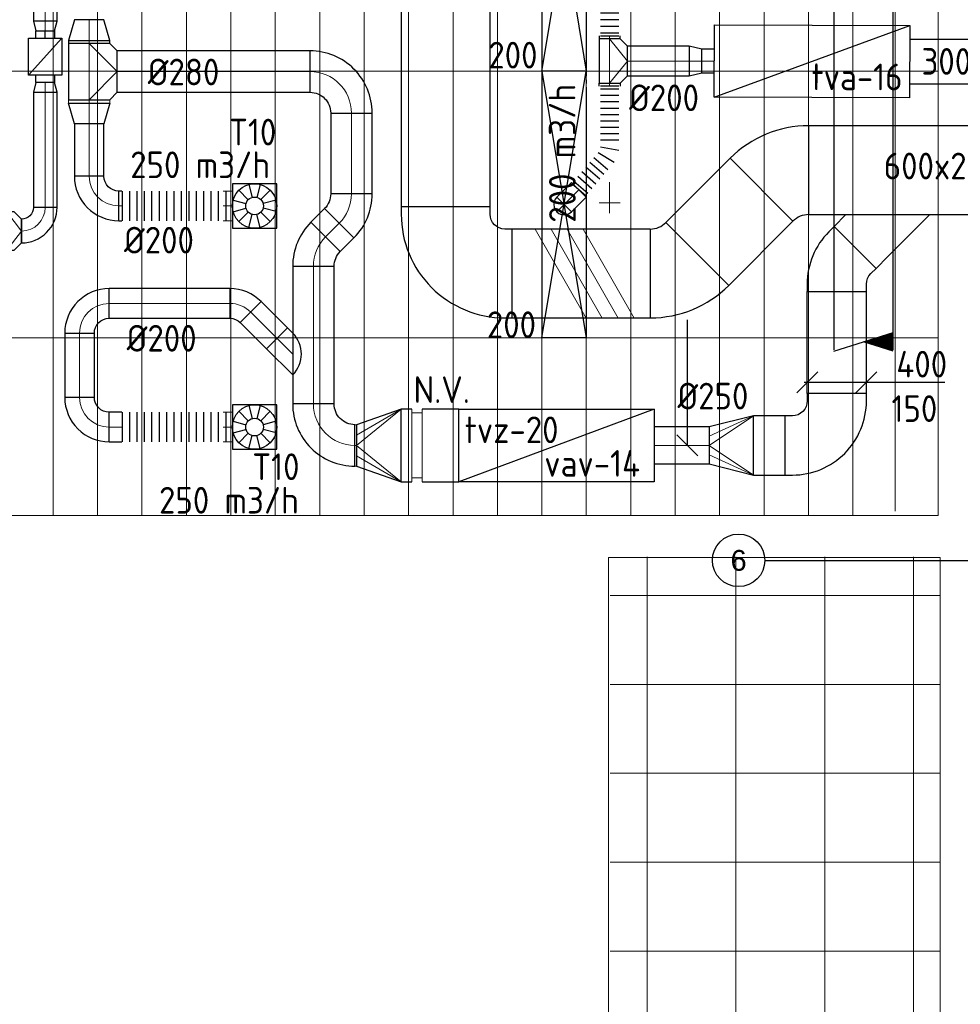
# Model space of a CAD drawing. Header units: millimetres. Extents: x -73257 to 31053, y 5203 to 51987.
# Tile 16 of 58: x -63204 to -56853, y 19822 to 26469. Entities that reach past the tile are written whole.
import ezdxf
from ezdxf.enums import TextEntityAlignment as Align

# ---------------------------------------------------------------- set-up
doc = ezdxf.new("R2010")
doc.units = ezdxf.units.MM
doc.header["$LTSCALE"] = 50
for name, pattern in [('CENTER', [50.8, 31.75, -6.35, 6.35, -6.35]), ('CENTER2', [28.575, 19.05, -3.175, 3.175, -3.175]), ('DASHED', [0.75, 0.5, -0.25]), ('STREEPJES', [0.1, 0.05, -0.05])]:
    doc.linetypes.add(name, pattern=pattern)
for name, color, linetype in [('4plfd', 254, 'Continuous'), ('KABELGOOT', 1, 'Continuous'), ('WL$2----_STRAMIEN', 1, 'CENTER'), ('WL570---_RETOUR', 100, 'Continuous'), ('WL570---_TOEVOER', 200, 'Continuous'), ('WL570---_TOEVOER_RST', 3, 'Continuous'), ('WL570---_TOEVOER_RST_HL', 1, 'Continuous'), ('WL5771--_T_KANAAL-H', 1, 'Continuous'), ('WM570---', 2, 'Continuous'), ('WM570---_RETOUR', 2, 'Continuous'), ('WM570---_TOEVOER_PR', 2, 'Continuous'), ('WM570---_TOEVOER_RST_PR', 1, 'Continuous')]:
    doc.layers.add(name, color=color, linetype=linetype)
for name, color, linetype, lineweight in [('WL570---_BESTAAND-HARTLIJN', 161, 'Continuous', 0), ('WL570---_BESTAAND-MAATVOERING', 161, 'Continuous', 0), ('WL570---_BESTAAND-RETOUR', 140, 'Continuous', 0), ('WL570---_BESTAAND-TOEVOER', 180, 'Continuous', 0), ('WL570---_DEMONTEREN', 10, 'Continuous', 0)]:
    doc.layers.add(name, color=color, linetype=linetype, lineweight=lineweight)
doc.layers.get('WL570---_DEMONTEREN').off()
doc.styles.add('BURO-018', font='ISO96.shx', dxfattribs={"height": 90})
doc.styles.add('BURO-025', font='ISO96.shx', dxfattribs={"height": 125})
doc.styles.add('LZ-MAATVOEREN', font='simplex')
doc.styles.add('MAATVOERING', font='ISO')
doc.styles.get("Standard").update_dxf_attribs({"font": 'ARIAL.TTF'})

# ---------------------------------------------------------------- blocks, each defined once
blk = doc.blocks.new('Groep-44')
at = {"color": 8, "linetype": 'Continuous', "lineweight": 13}
for p, q in [((-60854.9, 22324.1), (-60854.9, 18799.1)), ((-60254.9, 22324.1), (-60254.9, 18799.1)), ((-59654.9, 22324.1), (-59654.9, 18799.1)), ((-59054.9, 22324.1), (-59054.9, 18799.1)), ((-58879.7, 22061.6), (-61104.9, 22061.6)), ((-58879.7, 21461.6), (-61104.9, 21461.6)), ((-58879.7, 20861.6), (-61104.9, 20861.6)), ((-58879.7, 20261.6), (-61104.9, 20261.6)), ((-58879.7, 19661.6), (-61104.9, 19661.6)), ((-58879.7, 19061.6), (-61104.9, 19061.6))]:
    blk.add_line(p, q, dxfattribs=at)
at = {"color": 8, "linetype": 'Continuous', "lineweight": 18}
blk.add_lwpolyline([(-61114.9, 22319.1), (-58874.9, 22319.1), (-58874.9, 18799.1), (-61114.9, 18799.1)], close=True, dxfattribs=at)
blk = doc.blocks.new('Groep-46')
at = {"color": 8, "linetype": 'Continuous', "lineweight": 13}
for p, q in [((-59178.8, 39430.9), (-59178.8, 22630.9)), ((-64864.8, 39402.4), (-64864.8, 22602.4)), ((-64564.8, 39402.4), (-64564.8, 22602.4)), ((-64564.8, 39402.4), (-64564.8, 22602.4)), ((-64264.8, 39402.4), (-64264.8, 22602.4)), ((-63964.8, 39402.4), (-63964.8, 22602.4)), ((-63664.8, 39402.4), (-63664.8, 22602.4)), ((-63364.8, 39402.4), (-63364.8, 22602.4)), ((-63064.8, 39402.4), (-63064.8, 22602.4)), ((-62764.8, 39402.4), (-62764.8, 22602.4)), ((-62464.8, 39402.4), (-62464.8, 22602.4)), ((-62164.8, 39402.4), (-62164.8, 22602.4)), ((-61864.8, 39402.4), (-61864.8, 22602.4)), ((-61564.8, 39402.4), (-61564.8, 22602.4)), ((-61264.8, 22602.4), (-61264.8, 39402.4)), ((-60964.8, 39402.4), (-60964.8, 22602.4)), ((-60664.8, 22602.4), (-60664.8, 39402.4)), ((-60364.8, 39402.4), (-60364.8, 22602.4)), ((-60064.8, 39402.4), (-60064.8, 22602.4)), ((-59764.8, 39402.4), (-59764.8, 22602.4)), ((-59464.8, 39402.4), (-59464.8, 22602.4)), ((-64564.8, 22602.4), (-66364.8, 22602.4))]:
    blk.add_line(p, q, dxfattribs=at)
at = {"color": 8, "linetype": 'Continuous', "lineweight": 18}
for p, q in [((-64564.8, 22602.4), (-64564.8, 39402.4)), ((-58889.8, 39402.4), (-58889.8, 22602.4)), ((-66364.8, 25602.4), (-58889.8, 25602.4)), ((-66364.8, 23802.4), (-58889.8, 23802.4)), ((-58889.8, 22602.4), (-64564.8, 22602.4))]:
    blk.add_line(p, q, dxfattribs=at)
blk = doc.blocks.new('Groep-50')
at = {"color": 8}
for name in ['Groep-46', 'Groep-44']:
    blk.add_blockref(name, (0, 0), dxfattribs=at)
blk = doc.blocks.new('Block plafond 3e verd')
at = {"layer": '4plfd'}
blk.add_blockref('Groep-50', (73304.912, -19149.14), dxfattribs=at)
blk = doc.blocks.new('OTS10010016000H')
blk.add_lwpolyline([(-130, -50), (130, -50), (130, 50), (80, 100), (-80, 100), (-130, 50)], close=True)
at = {"layer": 'WL570---_BESTAAND-HARTLIJN'}
blk.add_line((-130, 0), (130, 0), dxfattribs=at)
at = {"layer": 'WL570---_BESTAAND-RETOUR'}
blk.add_lwpolyline([(-130, 0), (0, 100), (130, 0)], dxfattribs=at)
blk = doc.blocks.new('KARO')
for p, q in [((1, 0.5), (0, 0.5)), ((0, -0.5), (1, -0.5))]:
    blk.add_line(p, q)
at = {"invisible_edges": 15}
blk.add_3dface([(0, 0.5), (0, -0.5), (1, -0.5), (1, 0.5)], dxfattribs=at)
at = {"layer": 'WL570---_BESTAAND-HARTLIJN'}
blk.add_line((0, 0), (1, 0), dxfattribs=at)
blk = doc.blocks.new('VBX1251250012525000')
at = {"layer": 'WL570---_TOEVOER'}
for p, q in [((50, -112.5), (300, 112.5)), ((300, 0), (350, 0))]:
    blk.add_line(p, q, dxfattribs=at)
blk.add_lwpolyline([(50, -112.5), (300, -112.5), (300, 112.5), (50, 112.5)], close=True, dxfattribs=at)
for points in [[(50, 62.5), (0, 62.5), (0, -62.5), (50, -62.5)], [(300, -62.5), (350, -62.5), (350, 62.5), (300, 62.5)]]:
    blk.add_lwpolyline(points, dxfattribs=at)
blk = doc.blocks.new('OSV1601250650G')
blk.add_lwpolyline([(0, -80), (65.3, -62.5), (65.3, 62.5), (0, 80)], close=True)
at = {"layer": 'WL570---_BESTAAND-HARTLIJN'}
blk.add_line((0, 0), (65.3, 0), dxfattribs=at)
blk = doc.blocks.new('VBO40015000050451-100L')
blk.add_lwpolyline([(-200, 0), (200, 0), (200, 50, 0.198912), (53.6, 403.6), (18.2, 438.9), (-264.6, 156.1), (-229.3, 120.7, -0.198912), (-200, 50)], format="xyb", close=True)
blk = doc.blocks.new('VBO40015000050901-100')
blk.add_lwpolyline([(-200, -350), (200, -350), (200, -300, 0.414214), (-300, 200), (-350, 200), (-350, -200), (-300, -200, -0.414214), (-200, -300)], format="xyb", close=True)
blk = doc.blocks.new('KARH')
for p, q in [((1, 0.5), (0, 0.5)), ((0, -0.5), (1, -0.5))]:
    blk.add_line(p, q)
at = {"invisible_edges": 15}
blk.add_3dface([(0, 0.5), (0, -0.5), (1, -0.5), (1, 0.5)], dxfattribs=at)
blk = doc.blocks.new('MVLINE')
blk.add_line((35.4, -35.4), (-35.4, 35.4))
blk = doc.blocks.new('OBO16000090H')
blk.add_lwpolyline([(80, -160, 0.414214), (-160, 80), (-160, -80, -0.414214), (-80, -160)], format="xyb", close=True)
at = {"invisible_edges": 15}
for points in [[(-146.1, -81.2), (-118.3, 76.4), (-160, 80), (-160, -80)], [(-132.6, -84.8), (-77.9, 65.5), (-118.3, 76.4), (-146.1, -81.2)], [(-120, -90.7), (-40, 47.8), (-77.9, 65.5), (-132.6, -84.8)], [(-108.6, -98.7), (-5.7, 23.9), (-40, 47.8), (-120, -90.7)], [(-98.7, -108.6), (23.9, -5.7), (-5.7, 23.9), (-108.6, -98.7)], [(-90.7, -120), (47.8, -40), (23.9, -5.7), (-98.7, -108.6)], [(-84.8, -132.6), (65.5, -77.9), (47.8, -40), (-90.7, -120)], [(-81.2, -146.1), (76.4, -118.3), (65.5, -77.9), (-84.8, -132.6)], [(-80, -160), (80, -160), (76.4, -118.3), (-81.2, -146.1)]]:
    blk.add_3dface(points, dxfattribs=at)
at = {"layer": 'WL570---_BESTAAND-HARTLIJN'}
blk.add_arc((-160, -160), 160, 0, 90, dxfattribs=at)
blk = doc.blocks.new('OTS14014020000H')
blk.add_lwpolyline([(-150, -70), (150, -70), (150, 70), (100, 120), (-100, 120), (-150, 70)], close=True)
at = {"layer": 'WL570---_BESTAAND-HARTLIJN'}
blk.add_line((-150, 0), (150, 0), dxfattribs=at)
at = {"layer": 'WL570---_BESTAAND-RETOUR'}
blk.add_lwpolyline([(-150, 0), (0, 120), (150, 0)], dxfattribs=at)
blk = doc.blocks.new('VBO60015000050901-100')
blk.add_lwpolyline([(-300, -450), (300, -450), (300, -400, 0.414214), (-400, 300), (-450, 300), (-450, -300), (-400, -300, -0.414214), (-300, -400)], format="xyb", close=True)
blk = doc.blocks.new('NV')
at = {"layer": 'WL570---_BESTAAND-TOEVOER'}
for p, q in [((0, 0), (0, -490)), ((70, 0), (70, -490)), ((0, -25.1), (70, -25.1)), ((0, -464.9), (70, -464.9))]:
    blk.add_line(p, q, dxfattribs=at)
blk = doc.blocks.new('VRO490300002803000H')
blk.add_lwpolyline([(0, 245), (0, -245), (300, -140), (300, 140)], close=True)
at = {"layer": 'WL570---_BESTAAND-TOEVOER'}
for p, q in [((0, 245), (300, 70)), ((0, -245), (300, -70))]:
    blk.add_line(p, q, dxfattribs=at)
blk.add_lwpolyline([(0, -245), (0, -245), (300, 0), (0, 245)], dxfattribs=at)
blk = doc.blocks.new('VRO400150002503000R')
blk.add_lwpolyline([(-300, 200), (-300, -200), (0, -125), (0, 125)], close=True)
at = {"layer": 'WL570---_BESTAAND-TOEVOER'}
for p, q in [((-300, 200), (0, 62.5)), ((-300, -200), (0, -62.5))]:
    blk.add_line(p, q, dxfattribs=at)
blk.add_lwpolyline([(-300, -200), (-300, -200), (0, 0), (-300, 200)], dxfattribs=at)
blk = doc.blocks.new('*X210')
at = {"color": 0, "linetype": 'Continuous'}
for p, q in [((0.662, 0.18), (0.666, 0.18)), ((0.605, 0), (0.723, 0)), ((0.612, 0.02), (0.717, 0.02)), ((0.618, 0.04), (0.71, 0.04)), ((0.624, 0.06), (0.704, 0.06)), ((0.631, 0.08), (0.698, 0.08)), ((0.637, 0.1), (0.691, 0.1)), ((0.643, 0.12), (0.685, 0.12)), ((0.65, 0.14), (0.679, 0.14)), ((0.656, 0.16), (0.672, 0.16)), ((0.555, -0.16), (0.774, -0.16)), ((0.561, -0.14), (0.767, -0.14)), ((0.568, -0.12), (0.761, -0.12)), ((0.574, -0.1), (0.755, -0.1)), ((0.58, -0.08), (0.748, -0.08)), ((0.586, -0.06), (0.742, -0.06)), ((0.593, -0.04), (0.736, -0.04)), ((0.599, -0.02), (0.729, -0.02)), ((0.511, -0.3), (0.818, -0.3)), ((0.517, -0.28), (0.811, -0.28)), ((0.523, -0.26), (0.805, -0.26)), ((0.53, -0.24), (0.799, -0.24)), ((0.536, -0.22), (0.793, -0.22)), ((0.542, -0.2), (0.786, -0.2)), ((0.549, -0.18), (0.78, -0.18))]:
    blk.add_line(p, q, dxfattribs=at)
blk = doc.blocks.new('RHEND')
at = {"linetype": 'Continuous'}
for p, q in [((0, -0.5), (-0.316, 0.5)), ((0, 0.5), (-0.158, 0))]:
    blk.add_line(p, q, dxfattribs=at)
at = {"linetype": 'Continuous', "xscale": -1, "rotation": 180}
blk.add_blockref('*X210', (-0.822, 0.186), dxfattribs=at)
blk = doc.blocks.new('UISO')
for p, q in [((0, 0.18), (1, 0.757)), ((0, 0), (1, 0.577))]:
    blk.add_line(p, q)
at = {"layer": 'WL570---_BESTAAND-TOEVOER'}
for p, q in [((0, 0.36), (1, 0.937)), ((0, -0.18), (1, 0.397))]:
    blk.add_line(p, q, dxfattribs=at)
blk = doc.blocks.new('ORN_T_WE465-465')
for p, q in [((-0.129, 0.483), (-0.052, 0.193)), ((0.129, 0.483), (0.052, 0.193)), ((-0.354, 0.354), (-0.141, 0.141)), ((0.354, 0.354), (0.141, 0.141)), ((-0.483, 0.129), (-0.193, 0.052)), ((0.483, 0.129), (0.193, 0.052)), ((-0.483, -0.129), (-0.193, -0.052)), ((-0.354, -0.354), (-0.141, -0.141)), ((-0.129, -0.483), (-0.052, -0.193)), ((0.129, -0.483), (0.052, -0.193)), ((0.354, -0.354), (0.141, -0.141)), ((0.483, -0.129), (0.193, -0.052))]:
    blk.add_line(p, q)
blk.add_lwpolyline([(-0.5, -0.5), (0.5, -0.5), (0.5, 0.5), (-0.5, 0.5)], close=True)
for radius in [0.5, 0.2]:
    blk.add_circle((0, 0), radius)
at = {"style": 'LZ-MAATVOEREN', "flags": 9}
for tag, p in [('ROS_TYPE', (0.633, 0.683)), ('ROS_M3H', (0.633, 0.483)), ('ROS_ZIJDE', (0.633, 0.283)), ('ROS_STAT', (0.633, 0.083))]:
    blk.add_attdef(tag, p, '', height=0.125, dxfattribs=at)
blk = doc.blocks.new('FLLINE200')
blk.add_line((0, -100), (0, 100))
blk = doc.blocks.new('OEX2000077800')
at = {"rotation": 90}
for p in [(0, -50), (0, -100), (0, -150), (0, -200), (0, -250), (0, -300), (0, -350), (0, -400), (0, -450), (0, -500), (0, -550), (0, -600), (0, -650), (0, -700), (0, -750)]:
    blk.add_blockref('FLLINE200', p, dxfattribs=at)
blk = doc.blocks.new('OBO28000090H')
blk.add_lwpolyline([(140, -280, 0.414214), (-280, 140), (-280, -140, -0.414214), (-140, -280)], format="xyb", close=True)
at = {"invisible_edges": 15}
for points in [[(-255.7, -142.1), (-207.1, 133.6), (-280, 140), (-280, -140)], [(-232.1, -148.4), (-136.4, 114.7), (-207.1, 133.6), (-255.7, -142.1)], [(-210, -158.8), (-70, 83.7), (-136.4, 114.7), (-232.1, -148.4)], [(-190, -172.8), (-10, 41.7), (-70, 83.7), (-210, -158.8)], [(-172.8, -190), (41.7, -10), (-10, 41.7), (-190, -172.8)], [(-158.8, -210), (83.7, -70), (41.7, -10), (-172.8, -190)], [(-148.4, -232.1), (114.7, -136.4), (83.7, -70), (-158.8, -210)], [(-142.1, -255.7), (133.6, -207.1), (114.7, -136.4), (-148.4, -232.1)], [(-140, -280), (140, -280), (133.6, -207.1), (-142.1, -255.7)]]:
    blk.add_3dface(points, dxfattribs=at)
at = {"layer": 'WL570---_BESTAAND-HARTLIJN'}
blk.add_arc((-280, -280), 280, 0, 90, dxfattribs=at)
blk = doc.blocks.new('OBO20000090H')
blk.add_lwpolyline([(100, -200, 0.414214), (-200, 100), (-200, -100, -0.414214), (-100, -200)], format="xyb", close=True)
at = {"invisible_edges": 15}
for points in [[(-182.6, -101.5), (-147.9, 95.4), (-200, 100), (-200, -100)], [(-165.8, -106), (-97.4, 81.9), (-147.9, 95.4), (-182.6, -101.5)], [(-150, -113.4), (-50, 59.8), (-97.4, 81.9), (-165.8, -106)], [(-135.7, -123.4), (-7.2, 29.8), (-50, 59.8), (-150, -113.4)], [(-123.4, -135.7), (29.8, -7.2), (-7.2, 29.8), (-135.7, -123.4)], [(-113.4, -150), (59.8, -50), (29.8, -7.2), (-123.4, -135.7)], [(-106, -165.8), (81.9, -97.4), (59.8, -50), (-113.4, -150)], [(-101.5, -182.6), (95.4, -147.9), (81.9, -97.4), (-106, -165.8)], [(-100, -200), (100, -200), (95.4, -147.9), (-101.5, -182.6)]]:
    blk.add_3dface(points, dxfattribs=at)
at = {"layer": 'WL570---_BESTAAND-HARTLIJN'}
blk.add_arc((-200, -200), 200, 0, 90, dxfattribs=at)
blk = doc.blocks.new('OZA2800200045R')
at = {"layer": 'WL570---_RETOUR'}
blk.add_line((0, 0), (106.1, 106.1), dxfattribs=at)
blk.add_lwpolyline([(141.4, 0), (176.8, 35.4), (35.4, 176.8), (-141.4, 0)], dxfattribs=at)
blk.add_arc((0, 141.4), 200, 225, 315, dxfattribs=at)
blk = doc.blocks.new('OBO20000045H')
blk.add_lwpolyline([(100, -82.8, 0.198912), (12.1, 129.3), (-129.3, -12.1, -0.198912), (-100, -82.8)], format="xyb", close=True)
at = {"invisible_edges": 15}
for points in [[(-123.4, -18.6), (29.8, 110), (12.1, 129.3), (-129.3, -12.1)], [(-118.1, -25.5), (45.7, 89.2), (29.8, 110), (-123.4, -18.6)], [(-113.4, -32.8), (59.8, 67.2), (45.7, 89.2), (-118.1, -25.5)], [(-109.4, -40.6), (71.9, 43.9), (59.8, 67.2), (-113.4, -32.8)], [(-106, -48.6), (81.9, 19.8), (71.9, 43.9), (-109.4, -40.6)], [(-103.4, -57), (89.8, -5.2), (81.9, 19.8), (-106, -48.6)], [(-101.5, -65.5), (95.4, -30.7), (89.8, -5.2), (-103.4, -57)], [(-100.4, -74.1), (98.9, -56.7), (95.4, -30.7), (-101.5, -65.5)], [(-100, -82.8), (100, -82.8), (98.9, -56.7), (-100.4, -74.1)]]:
    blk.add_3dface(points, dxfattribs=at)
at = {"layer": 'WL570---_BESTAAND-HARTLIJN'}
blk.add_arc((-200, -82.8), 200, 0, 45, dxfattribs=at)
blk = doc.blocks.new('OSV28020001400K')
blk.add_lwpolyline([(-140, -140), (0, -100), (0, 100), (-140, 140)], close=True)
at = {"layer": 'WL570---_BESTAAND-HARTLIJN'}
blk.add_line((-140, 0), (0, 0), dxfattribs=at)
blk = doc.blocks.new('OBO28000045H')
blk.add_lwpolyline([(140, -116, 0.198912), (17, 181), (-181, -17, -0.198912), (-140, -116)], format="xyb", close=True)
at = {"invisible_edges": 15}
for points in [[(-172.8, -26), (41.7, 154), (17, 181), (-181, -17)], [(-165.3, -35.7), (64, 124.9), (41.7, 154), (-172.8, -26)], [(-158.8, -46), (83.7, 94), (64, 124.9), (-165.3, -35.7)], [(-153.1, -56.8), (100.6, 61.5), (83.7, 94), (-158.8, -46)], [(-148.4, -68.1), (114.7, 27.7), (100.6, 61.5), (-153.1, -56.8)], [(-144.8, -79.7), (125.7, -7.3), (114.7, 27.7), (-148.4, -68.1)], [(-142.1, -91.7), (133.6, -43), (125.7, -7.3), (-144.8, -79.7)], [(-140.5, -103.8), (138.4, -79.4), (133.6, -43), (-142.1, -91.7)], [(-140, -116), (140, -116), (138.4, -79.4), (-140.5, -103.8)]]:
    blk.add_3dface(points, dxfattribs=at)
at = {"layer": 'WL570---_BESTAAND-HARTLIJN'}
blk.add_arc((-280, -116), 280, 0, 45, dxfattribs=at)
blk = doc.blocks.new('OTS28028028000H')
blk.add_lwpolyline([(-190, -140), (190, -140), (190, 140), (140, 190), (-140, 190), (-190, 140)], close=True)
at = {"layer": 'WL570---_BESTAAND-HARTLIJN'}
blk.add_line((-190, 0), (190, 0), dxfattribs=at)
at = {"layer": 'WL5771--_T_KANAAL-H'}
blk.add_lwpolyline([(-190, 0), (0, 190), (190, 0)], dxfattribs=at)
blk = doc.blocks.new('OBO14000090ZE')
blk.add_lwpolyline([(-70, 0), (70, 0), (70, 140, 1), (-70, 140)], format="xyb", close=True)
at = {"layer": 'WL570---_BESTAAND-HARTLIJN'}
for points in [[(0, 0), (0, 210)], [(-70, 140), (70, 140)]]:
    blk.add_lwpolyline(points, dxfattribs=at)
blk = doc.blocks.new('OSV2001600850K')
blk.add_lwpolyline([(-85, -100), (0, -80), (0, 80), (-85, 100)], close=True)
at = {"layer": 'WL570---_BESTAAND-HARTLIJN'}
blk.add_line((-85, 0), (0, 0), dxfattribs=at)
blk = doc.blocks.new('*U2856')
at = {"color": 0, "ltscale": 10, "transparency": 33554687}
for p, q in [((900, 150, -2000), (-900, 150, -2000)), ((-900, -150, -2000), (-900, 150, -2000)), ((900, -150, -2000), (900, 150, -2000)), ((791.2, -150, -2000), (-900, -150, -2000)), ((900, -150, -2000), (891.2, -150, -2000))]:
    blk.add_line(p, q, dxfattribs=at)
at = {"color": 9, "linetype": 'STREEPJES', "ltscale": 10, "transparency": 33554687}
blk.add_line((891.2, -150, -2000), (791.2, -150, -2000), dxfattribs=at)
at = {"layer": 'WL570---_TOEVOER_RST_HL', "linetype": 'CENTER2', "transparency": 33554687}
blk.add_circle((0, 0, -2000), 0.075, dxfattribs=at)
at = {"layer": 'WL570---_TOEVOER_RST', "color": 1, "transparency": 33554687, "style": 'BURO-018'}
for tag in ['MC', 'Q']:
    blk.add_attdef(tag, text='', height=180, dxfattribs=at).set_placement((0, 0), align=Align.MIDDLE)
at = {"layer": 'WM570---_TOEVOER_RST_PR', "color": 1, "transparency": 33554687, "style": 'BURO-018'}
blk.add_attdef('POSNR', text='', height=180, dxfattribs=at).set_placement((0, 0), align=Align.MIDDLE)
blk = doc.blocks.new('*U2864')
at = {"color": 0, "ltscale": 10}
for p, q in [((471, 206.7), (556.6, 115.7)), ((504.5, 238.3), (590.1, 147.2)), ((521.2, 254), (606.9, 163)), ((404, 143.7), (489.6, 52.7)), ((437.5, 175.2), (523.1, 84.2)), ((314.5, 70.4), (360.9, -46.8)), ((416.3, -16.3), (342.2, 85.6)), ((353.7, 96.5), (439.4, 5.4)), ((370.5, 112.2), (456.1, 21.2)), ((0, 62.5), (0, -62.5)), ((22.3, 62.5), (22.3, -62.5)), ((67, 62.5), (67, -62.5)), ((111.7, 62.5), (111.7, -62.5)), ((156.4, 62.5), (156.4, -62.5)), ((201.1, 62.5), (201.1, -62.5)), ((245.7, 62.5), (245.7, -62.5)), ((299.7, -62.5), (283.9, 62.5))]:
    blk.add_line(p, q, dxfattribs=at)
at = {"layer": 'WM570---_TOEVOER_PR', "color": 2, "style": 'BURO-025'}
blk.add_attdef('POSNR', text='', height=125, dxfattribs=at).set_placement((0, 0), align=Align.MIDDLE)
blk = doc.blocks.new('*U2865')
at = {"color": 0, "ltscale": 10}
for p, q in [((0, 62.5), (0, -62.5)), ((21.5, 62.5), (21.5, -62.5)), ((64.6, 62.5), (64.6, -62.5)), ((107.7, 62.5), (107.7, -62.5)), ((150.8, 62.5), (150.8, -62.5)), ((193.9, 62.5), (193.9, -62.5)), ((237, 62.5), (237, -62.5)), ((280.1, 62.5), (280.1, -62.5)), ((323.1, 62.5), (323.1, -62.5)), ((366.2, 62.5), (366.2, -62.5)), ((410.2, -62.5), (432.5, 62.5)), ((516.5, 31.4), (452.1, -78)), ((566.4, -11.3), (485, -106.2)), ((598.1, -38.6), (516.8, -133.4)), ((629.9, -65.8), (548.5, -160.7)), ((661.6, -93), (580.2, -187.9)), ((693.4, -120.2), (612, -215.1)), ((725.1, -147.4), (643.7, -242.3)), ((741, -161.1), (659.6, -255.9))]:
    blk.add_line(p, q, dxfattribs=at)
at = {"layer": 'WM570---_TOEVOER_PR', "color": 2, "style": 'BURO-025'}
blk.add_attdef('POSNR', text='', height=125, dxfattribs=at).set_placement((0, 0), align=Align.MIDDLE)

msp = doc.modelspace()

# ---------------------------------------------------------------- linework, layer by layer
at = {"layer": 'WL$2----_STRAMIEN'}
msp.add_line((-58173.14, 22819.09), (-52568.592, 22819.09), dxfattribs=at)
msp.add_line((-58173.14, 22819.09), (-52568.592, 22819.09), dxfattribs=at)
at = {"layer": 'WL$2----_STRAMIEN', "linetype": 'Continuous'}
msp.add_circle((-58350.355, 22819.09), 177.214, dxfattribs=at)
msp.add_circle((-58350.355, 22819.09), 177.214, dxfattribs=at)
at = {"layer": 'WL570---_RETOUR'}
for p, q in [((-59678.484, 26122.292), (-59378.484, 27922.292)), ((-59678.484, 27922.292), (-59378.484, 26122.292)), ((-58515.713, 25945.42), (-58514.155, 26435.418)), ((-58515.713, 25945.42), (-57194.162, 26431.221)), ((-58514.155, 26435.418), (-57194.162, 26431.221)), ((-57194.162, 26431.221), (-57195.72, 25941.224)), ((-59678.484, 24322.292), (-59378.484, 26122.292)), ((-59678.484, 26122.292), (-59378.484, 24322.292)), ((-57195.72, 25941.224), (-58515.713, 25945.42))]:
    msp.add_line(p, q, dxfattribs=at)
at = {"layer": 'WL570---_TOEVOER'}
for p, q in [((-56310.179, 25753.16), (-57877.043, 25753.16)), ((-57877.043, 25153.16), (-57877.043, 25753.16)), ((-58407.373, 25533.49), (-58840.781, 25100.082)), ((-57983.109, 25109.226), (-58407.373, 25533.49)), ((-57877.043, 25153.16), (-56310.179, 25153.16)), ((-57342.586, 24870.41), (-57059.986, 25153.01)), ((-58840.781, 25100.082), (-58416.517, 24675.818)), ((-58416.517, 24675.818), (-57983.109, 25109.226)), ((-58946.847, 25056.148), (-59878.276, 25056.148)), ((-58946.847, 25056.148), (-58946.847, 24456.148)), ((-57887.258, 23945.063), (-57887.258, 24634.316)), ((-57487.258, 23945.063), (-57487.258, 24634.316)), ((-59878.276, 24456.148), (-58946.847, 24456.148)), ((-60239.624, 23840.063), (-58919.624, 23840.063)), ((-58919.624, 23840.063), (-60239.624, 23350.063)), ((-60239.624, 23350.063), (-60239.624, 23840.063)), ((-58919.624, 23840.063), (-58919.624, 23350.063)), ((-58919.624, 23350.063), (-60239.624, 23350.063))]:
    msp.add_line(p, q, dxfattribs=at)
for centre, radius, start, end in [((-57877.043, 25003.16), 750, 90, 135), ((-57877.043, 25003.16), 150, 90, 135), ((-58946.847, 25206.148), 150, 270, 315), ((-58946.847, 25206.148), 750, 270, 315)]:
    msp.add_arc(centre, radius, start, end, dxfattribs=at)
at = {"layer": 'WM570---'}
for points in [[(-58696.449, 23595.063), (-58696.449, 23788.113), (-58696.449, 24442.875)], [(-56957.411, 24020.345), (-57445.77, 24020.345), (-57907.308, 24020.345)]]:
    msp.add_lwpolyline(points, dxfattribs=at)

# ---------------------------------------------------------------- block references
at = {"layer": 'KABELGOOT', "linetype": 'DASHED', "yscale": 400, "rotation": 270}
for name, p, xscale, zscale in [('KARH', (-57507.856, 37531.126), 13290.67300048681, 100), ('RHEND', (-57507.856, 24231.914), 400, 400)]:
    msp.add_blockref(name, p, dxfattribs=dict(at, xscale=xscale, zscale=zscale))
at = {"layer": 'WL570---_BESTAAND-TOEVOER'}
for name, p, xscale, yscale, zscale, rotation in [('KARO', (-62734.976, 25929.092), 22.88844537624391, 280, 280, 270), ('UISO', (-59162.515, 24454.88), 600, 600, 600, 90)]:
    msp.add_blockref(name, p, dxfattribs=dict(at, xscale=xscale, yscale=yscale, zscale=zscale, rotation=rotation))
for p, xscale, yscale, zscale in [((-61830.812, 25212.176), 62.55415146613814, 200, 200), ((-61830.812, 23719.316), 62.55415146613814, 200, 200), ((-60941.038, 23595.063), 12.76369425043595, 280, 280)]:
    msp.add_blockref('KARO', p, dxfattribs=dict(at, xscale=xscale, yscale=yscale, zscale=zscale))
at = {"layer": 'WL570---_DEMONTEREN', "rotation": 180}
msp.add_blockref('OBO14000090ZE', (-59220.993, 25372.72), dxfattribs=at)
at = {"layer": 'WL570---_RETOUR'}
for name, p in [('Block plafond 3e verd', (-71418.596, 19669.012)), ('OSV2001600850K', (-58598.464, 26190.419))]:
    msp.add_blockref(name, p, dxfattribs=at)
for name, p, xscale, yscale, zscale, rotation in [('KARO', (-63031.615, 28702.736), 2243.603920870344, 160, 160, 270), ('KARO', (-59220.993, 26340.173), 19.09666732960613, 140, 140, 90), ('KARH', (-56728.88, 26186.225), 466.133609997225, 300, 150, 180), ('KARO', (-58683.464, 26190.419), 417.5291603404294, 200, 200, 180), ('KARO', (-58514.934, 26190.419), 83.52981530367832, 160, 160, 180), ('KARO', (-59220.993, 26040.665), -19.09666732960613, 140, 140, 90), ('KARO', (-63031.669, 25202.313), 779.0103441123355, 160, 160, 89.99178607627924)]:
    msp.add_blockref(name, p, dxfattribs=dict(at, xscale=xscale, yscale=yscale, zscale=zscale, rotation=rotation))
at = {"layer": 'WL570---_RETOUR', "transparency": 33554687}
ref = msp.add_blockref('*U2856', (-59528.484, 27022.292, 2000), dxfattribs=dict(at, rotation=90))
ref.add_attrib('Q', '200', (-60040, 26140), dxfattribs={"layer": 'WL570---_TOEVOER_RST', "color": 2, "transparency": 33554687, "height": 180, "style": 'BURO-018'})
at = {"layer": 'WL570---_RETOUR'}
for name, p, rotation in [('*U2864', (-59220.993, 26359.269), 90), ('OSV1601250650G', (-63031.615, 26460.038), 269.9835721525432), ('OTS14014020000H', (-59220.993, 26190.173), 270), ('OSV1601250650G', (-63031.643, 25979.416), 89.99178607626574), ('*U2865', (-59220.993, 26021.569), 270), ('OBO14000090ZE', (-59429.489, 25321.287), 134.9999999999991), ('OBO16000090H', (-63031.933, 25042.313), 269.9917860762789), ('OTS10010016000H', (-63291.933, 25042.35), 269.9917860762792)]:
    msp.add_blockref(name, p, dxfattribs=dict(at, rotation=rotation))
at = {"layer": 'WL570---_RETOUR', "xscale": -1, "rotation": 270}
msp.add_blockref('VBX1251250012525000', (-63031.634, 26044.727), dxfattribs=at)
at = {"layer": 'WL570---_RETOUR', "transparency": 33554687}
ref = msp.add_blockref('*U2856', (-59528.484, 25222.292, 2000), dxfattribs=dict(at, rotation=90))
ref.add_attrib('Q', '200', (-60050, 24320), dxfattribs={"layer": 'WL570---_TOEVOER_RST', "color": 2, "transparency": 33554687, "height": 180, "style": 'BURO-018'})
at = {"layer": 'WL570---_TOEVOER'}
for name, p, xscale, yscale, zscale, rotation in [('KARH', (-60328.276, 29619.519), 4413.388406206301, 600, 150, 270), ('KARO', (-62734.976, 26309.092), 20.29246876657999, 280, 280, 90), ('KARO', (-61244.206, 26119.092), 1300.769925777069, 280, 280, 180), ('KARO', (-60964.206, 25293.299), 545.7933564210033, 280, 280, 90), ('KARO', (-62734.976, 25412.176), 353.671945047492, 200, 200, 90), ('ORN_T_WE465-465', (-61618.296, 25211.952), 299.925, 299.925, 299.925, 270.0328556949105), ('KARO', (-61139.028, 25002.497), 131.2554379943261, 280, 280, 45), ('KARH', (-57484.007, 25011.831), 113.176472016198, 400, 150, 225), ('KARO', (-61221.038, 24804.507), 929.4439571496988, 280, 280, 270), ('KARO', (-61785.39, 24553.756), 814.4623444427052, 200, 200, 180), ('KARO', (-61643.968, 24495.178), 250.1235755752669, 200, 200, 314.9999999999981), ('KARO', (-62799.852, 24353.756), 434.4404210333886, 200, 200, 270), ('ORN_T_WE465-465', (-61618.296, 23719.092), 299.925, 299.925, 299.925, 0.03285569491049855), ('KARO', (-62515.172, 23719.316), 84.67970409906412, 200, 200, 180), ('KARH', (-60239.292, 23595.063), 246.5734979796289, 490, 300, 180), ('KARH', (-58037.258, 23595.063), 212.7589171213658, 400, 150, 180)]:
    msp.add_blockref(name, p, dxfattribs=dict(at, xscale=xscale, yscale=yscale, zscale=zscale, rotation=rotation))
for name, p, rotation in [('OSV28020001400K', (-62734.976, 26469.049), 90), ('OTS28028028000H', (-62734.976, 26119.092), 270), ('OBO20000090H', (-62734.976, 25212.176), 180), ('OBO28000045H', (-60964.206, 25177.319), 315.0000000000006), ('OEX2000077800', (-62563.102, 25212.176), 90), ('VBO60015000050901-100', (-60328.276, 24756.148), 180), ('OBO28000045H', (-61221.038, 24920.487), 135), ('VBO40015000050451-100L', (-57564.035, 24931.803), 135), ('OBO20000045H', (-61702.547, 24553.756), 44.99999999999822), ('OBO20000090H', (-62799.852, 24553.756), 90), ('OZA2800200045R', (-61361.038, 24212.248), 90), ('VBO40015000050901-100', (-57687.258, 23595.063), 270), ('OBO20000090H', (-62799.852, 23719.316), 180), ('OBO28000090H', (-61221.038, 23595.063), 180), ('OEX2000077800', (-62563.102, 23719.316), 90), ('VRO490300002803000H', (-60629.143, 23595.063), 180), ('NV', (-60485.865, 23350.063), 180), ('VRO400150002503000R', (-58550.017, 23595.063), 180)]:
    msp.add_blockref(name, p, dxfattribs=dict(at, rotation=rotation))
msp.add_blockref('OBO28000090H', (-60964.206, 26119.092), dxfattribs=at)
at = {"layer": 'WL570---_TOEVOER', "xscale": -1, "rotation": 90}
msp.add_blockref('OSV28020001400K', (-62734.976, 25766.204), dxfattribs=at)
at = {"layer": 'WL570---_TOEVOER'}
for name, p, xscale, yscale, zscale in [('KARO', (-62534.976, 25212.176), 19.804022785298, 200, 200), ('KARH', (-60628.688, 23595.063), 72.82229568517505, 490, 300), ('KARO', (-58919.624, 23595.063), 369.6062717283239, 250, 250)]:
    msp.add_blockref(name, p, dxfattribs=dict(at, xscale=xscale, yscale=yscale, zscale=zscale))
at = {"layer": 'WM570---', "xscale": 2, "yscale": 2, "zscale": 2, "rotation": 90}
for p in [(-57887.258, 24020.345), (-57487.258, 24020.345)]:
    msp.add_blockref('MVLINE', p, dxfattribs=at)
at = {"layer": 'WM570---', "xscale": 2, "yscale": 2, "zscale": 2}
msp.add_blockref('MVLINE', (-58696.449, 23595.063), dxfattribs=at)

# ---------------------------------------------------------------- texts
at = {"layer": 'WL$2----_STRAMIEN', "linetype": 'Continuous'}
msp.add_text('6', height=140, rotation=360, dxfattribs=at).set_placement((-58350.355, 22819.09), align=Align.MIDDLE)
msp.add_text('6', height=140, rotation=360, dxfattribs=at).set_placement((-58350.355, 22819.09), align=Align.MIDDLE)
at = {"layer": 'WL570---_BESTAAND-MAATVOERING', "style": 'MAATVOERING'}
msp.add_text('N.V.', height=180, dxfattribs=at).set_placement((-60544.644, 23881.684))
at = {"layer": 'WM570---', "style": 'MAATVOERING'}
for s, p in [('%%C280', (-62339.279, 26026.134)), ('T10', (-61790.424, 25620.587)), ('250 m3/h', (-62457.732, 25399.7)), ('600x200', (-57370.072, 25391.409)), ('%%C200', (-62499.799, 24890.858)), ('%%C200', (-62481.679, 24228.32)), ('%%c250', (-58763.115, 23838.113)), ('tvz-20', (-60199.721, 23610.305)), ('T10', (-61633.817, 23361.147)), ('vav-14', (-59662.652, 23383.71)), ('250 m3/h', (-62263.23, 23134.794))]:
    msp.add_text(s, height=180, dxfattribs=at).set_placement(p)
for s, p in [('400', (-56942.295, 24053.567)), ('150', (-57008.772, 23753.567))]:
    msp.add_text(s, height=180, dxfattribs=at).set_placement(p, align=Align.RIGHT)
at = {"layer": 'WM570---_RETOUR', "style": 'MAATVOERING'}
for s, rotation, p in [('300x150', 359.8178412, (-57115.798, 26098.247)), ('200 m3/h', 90.1821588, (-59449.313, 25099.095)), ('tva-16', 359.8178412, (-57858.72, 25994.095))]:
    msp.add_text(s, height=180, rotation=rotation, dxfattribs=at).set_placement(p)
msp.add_text('%%C200', height=180, dxfattribs=at).set_placement((-59089.511, 25851.807))

doc.saveas('drawing.dxf')
